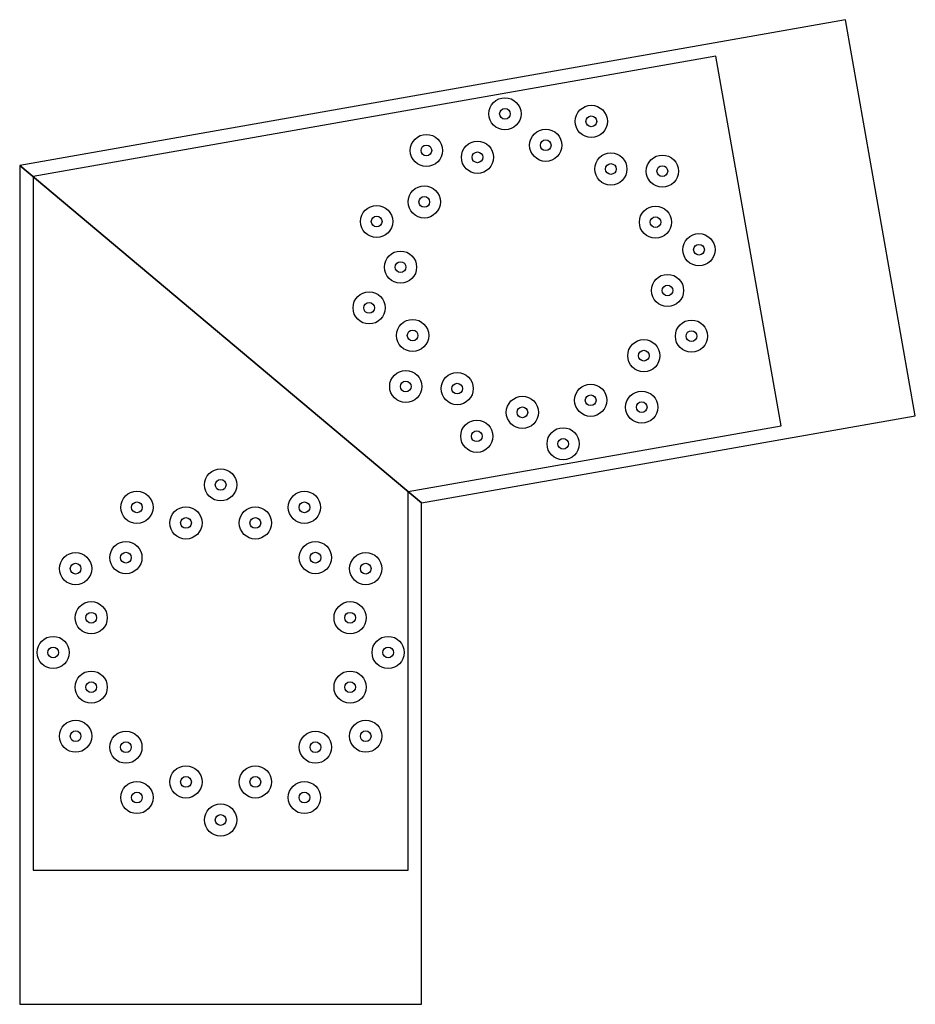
# Model space of a CAD drawing. Header units: millimetres. Extents: x -300 to 1037, y -1000 to 469.
import ezdxf

# ---------------------------------------------------------------- set-up
doc = ezdxf.new("R2010")
doc.units = ezdxf.units.MM
for name, color, linetype in [('TN_BOLTS', 7, 'CONTINUOUS'), ('TN_HOLES', 1, 'CONTINUOUS'), ('TN_MEMBER_M1', 40, 'CONTINUOUS'), ('TN_MEMBER_M2', 40, 'CONTINUOUS'), ('TN_PLATE_1', 5, 'CONTINUOUS'), ('TN_RECESS', 1, 'CONTINUOUS')]:
    doc.layers.add(name, color=color, linetype=linetype)

msp = doc.modelspace()

# ---------------------------------------------------------------- linework, layer by layer
at = {"layer": 'TN_BOLTS'}
for centre in [(424.371638, 328.684823), (553.288719, 317.40604), (307.08678, 273.993995), (485.214831, 281.721824), (383.26003, 263.744442), (582.49897, 246.313293), (659.294793, 243.179787), (303.953274, 197.198172), (232.860527, 167.98792), (649.04524, 167.006537), (713.985621, 125.894929), (268.544743, 99.914033), (667.022622, 65.051736), (221.581744, 39.07084), (286.522125, -2.040768), (702.706838, -3.022151), (631.614092, -32.232403), (276.272572, -78.214018), (353.068395, -81.347524), (552.307335, -98.778673), (628.480585, -109.028226), (450.352534, -116.756055), (382.278647, -152.440271), (511.195727, -163.719054), (0, -225), (-125, -258.493649), (125, -258.493649), (-51.763809, -281.814835), (51.763809, -281.814835), (-141.421356, -333.578644), (141.421356, -333.578644), (-216.506351, -350), (216.506351, -350), (-193.185165, -423.236191), (193.185165, -423.236191), (-250, -475), (250, -475), (-193.185165, -526.763809), (193.185165, -526.763809), (-216.506351, -600), (216.506351, -600), (-141.421356, -616.421356), (141.421356, -616.421356), (-51.763809, -668.185165), (51.763809, -668.185165), (-125, -691.506351), (125, -691.506351), (0, -725)]:
    msp.add_circle(centre, 8, dxfattribs=at)
at = {"layer": 'TN_HOLES'}
for centre in [(424.371638, 328.684823), (553.288719, 317.40604), (307.08678, 273.993995), (485.214831, 281.721824), (383.26003, 263.744442), (582.49897, 246.313293), (659.294793, 243.179787), (303.953274, 197.198172), (232.860527, 167.98792), (649.04524, 167.006537), (713.985621, 125.894929), (268.544743, 99.914033), (667.022622, 65.051736), (221.581744, 39.07084), (286.522125, -2.040768), (702.706838, -3.022151), (631.614092, -32.232403), (276.272572, -78.214018), (353.068395, -81.347524), (552.307335, -98.778673), (628.480585, -109.028226), (450.352534, -116.756055), (382.278647, -152.440271), (511.195727, -163.719054), (0, -225), (-125, -258.493649), (125, -258.493649), (-51.763809, -281.814835), (51.763809, -281.814835), (-141.421356, -333.578644), (141.421356, -333.578644), (-216.506351, -350), (216.506351, -350), (-193.185165, -423.236191), (193.185165, -423.236191), (-250, -475), (250, -475), (-193.185165, -526.763809), (193.185165, -526.763809), (-216.506351, -600), (216.506351, -600), (-141.421356, -616.421356), (141.421356, -616.421356), (-51.763809, -668.185165), (51.763809, -668.185165), (-125, -691.506351), (125, -691.506351), (0, -725)]:
    msp.add_circle(centre, 8, dxfattribs=at)
at = {"layer": 'TN_MEMBER_M1'}
msp.add_lwpolyline([(300, -251.729889), (1036.902206, -121.794148), (932.7133, 469.090504), (-300, 251.729889)], close=True, dxfattribs=at)
at = {"layer": 'TN_MEMBER_M2'}
msp.add_lwpolyline([(-300, 251.729889), (-300, -1000), (300, -1000), (300, -251.729889)], close=True, dxfattribs=at)
at = {"layer": 'TN_PLATE_1'}
msp.add_lwpolyline([(280, -234.947897), (836.467692, -136.827629), (739.224713, 414.664713), (-280, 234.947897), (-280, -800), (280, -800)], close=True, dxfattribs=at)
at = {"layer": 'TN_RECESS'}
for centre in [(424.371638, 328.684823), (553.288719, 317.40604), (307.08678, 273.993995), (485.214831, 281.721824), (383.26003, 263.744442), (582.49897, 246.313293), (659.294793, 243.179787), (303.953274, 197.198172), (232.860527, 167.98792), (649.04524, 167.006537), (713.985621, 125.894929), (268.544743, 99.914033), (667.022622, 65.051736), (221.581744, 39.07084), (286.522125, -2.040768), (702.706838, -3.022151), (631.614092, -32.232403), (276.272572, -78.214018), (353.068395, -81.347524), (552.307335, -98.778673), (628.480585, -109.028226), (450.352534, -116.756055), (382.278647, -152.440271), (511.195727, -163.719054), (0, -225), (-125, -258.493649), (125, -258.493649), (-51.763809, -281.814835), (51.763809, -281.814835), (-141.421356, -333.578644), (141.421356, -333.578644), (-216.506351, -350), (216.506351, -350), (-193.185165, -423.236191), (193.185165, -423.236191), (-250, -475), (250, -475), (-193.185165, -526.763809), (193.185165, -526.763809), (-216.506351, -600), (216.506351, -600), (-141.421356, -616.421356), (141.421356, -616.421356), (-51.763809, -668.185165), (51.763809, -668.185165), (-125, -691.506351), (125, -691.506351), (0, -725)]:
    msp.add_circle(centre, 24, dxfattribs=at)

doc.saveas('drawing.dxf')
